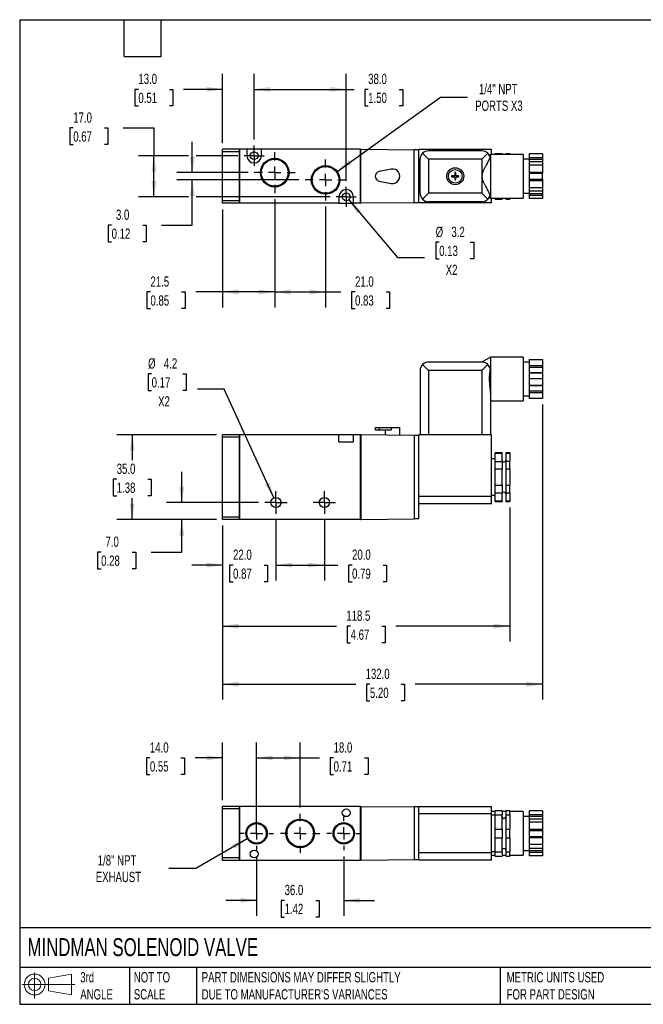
# Model space of a CAD drawing. Header units: millimetres. Extents: x 13 to 546, y 13 to 419.
# Tile 1 of 2: x 13 to 270, y 13 to 419. Entities that reach past the tile are written whole.
import ezdxf

# ---------------------------------------------------------------- set-up
doc = ezdxf.new("R2010")
doc.units = ezdxf.units.MM
doc.header["$LTSCALE"] = 2
doc.linetypes.add('SLD-Center', pattern=[19.05, 15.24, -1.27, 1.27, -1.27])
doc.linetypes.add('SLD-Solid', pattern=[0])
doc.layers.add('CENTER', color=40, linetype='SLD-Center')
doc.layers.add('SLD-DEFPOINTS', color=7, linetype='Continuous')
doc.layers.add('DIMENSIONS', color=140, linetype='SLD-Solid', lineweight=25)
doc.layers.add('TEXT', color=140, linetype='SLD-Solid', lineweight=25)
doc.styles.add('SLDTEXTSTYLE0', font='TXT', dxfattribs={"width": 0.7})
doc.dimstyles.new('SLDDIMSTYLE0', dxfattribs={"dimtxt": 4.316016, "dimasz": 6.604, "dimexe": 0, "dimexo": 0.0625, "dimgap": 1.079004, "dimtad": 0, "dimtih": 1, "dimtoh": 1, "dimdec": 1, "dimrnd": 1e-09, "dimzin": 4, "dimdsep": 46, "dimtxsty": 'SLDTEXTSTYLE0', "dimsah": 1, "dimcen": 0.09, "dimadec": 0, "dimazin": 1, "dimtfac": 1, "dimtdec": 1, "dimtmove": 0, "dimatfit": 0, "dimfxl": 0, "dimfrac": 2, "dimtolj": 1, "dimtzin": 12, "dimarcsym": 0})
doc.dimstyles.new('SLDDIMSTYLE1', dxfattribs={"dimtxt": 4.316016, "dimasz": 6.604, "dimexe": 0, "dimexo": 0.0625, "dimgap": 1.079004, "dimtad": 0, "dimtih": 1, "dimtoh": 1, "dimdec": 1, "dimrnd": 1e-09, "dimzin": 4, "dimdsep": 46, "dimtxsty": 'SLDTEXTSTYLE0', "dimsah": 1, "dimcen": 0.09, "dimadec": 0, "dimazin": 1, "dimtfac": 1, "dimtdec": 1, "dimtofl": 0, "dimtmove": 0, "dimatfit": 3, "dimfxl": 0, "dimfrac": 2, "dimtolj": 1, "dimtzin": 12, "dimarcsym": 0})
doc.dimstyles.new('SLDDIMSTYLE2', dxfattribs={"dimtxt": 4.316016, "dimasz": 6.604, "dimexe": 0, "dimexo": 0.0625, "dimgap": 1.079004, "dimtad": 0, "dimtih": 1, "dimtoh": 1, "dimdec": 1, "dimrnd": 1e-09, "dimzin": 12, "dimdsep": 46, "dimtxsty": 'SLDTEXTSTYLE0', "dimsah": 1, "dimcen": 0, "dimadec": 0, "dimazin": 3, "dimtfac": 1, "dimtdec": 1, "dimtofl": 0, "dimtmove": 0, "dimatfit": 3, "dimfxl": 0, "dimfrac": 2, "dimtolj": 1, "dimtzin": 12, "dimarcsym": 0})
doc.dimstyles.new('SLDDIMSTYLE3', dxfattribs={"dimtxt": 4.316016, "dimasz": 6.604, "dimexe": 0, "dimexo": 0.0625, "dimgap": 1.079004, "dimtad": 0, "dimtih": 1, "dimtoh": 1, "dimdec": 1, "dimrnd": 1e-09, "dimzin": 12, "dimdsep": 46, "dimtxsty": 'SLDTEXTSTYLE0', "dimsah": 1, "dimcen": 0.09, "dimadec": 0, "dimazin": 3, "dimtfac": 1, "dimtdec": 1, "dimtofl": 0, "dimtmove": 0, "dimatfit": 3, "dimfxl": 0, "dimfrac": 2, "dimtolj": 1, "dimtzin": 12, "dimarcsym": 0})
doc.dimstyles.new('SLDDIMSTYLE4', dxfattribs={"dimtxt": 4.316016, "dimasz": 6.604, "dimexe": 0, "dimexo": 0.0625, "dimgap": 1.079004, "dimtad": 0, "dimtih": 1, "dimtoh": 1, "dimdec": 1, "dimrnd": 1e-09, "dimzin": 12, "dimdsep": 46, "dimtxsty": 'SLDTEXTSTYLE0', "dimsah": 1, "dimcen": 0, "dimadec": 0, "dimazin": 3, "dimtfac": 1, "dimtdec": 1, "dimtofl": 0, "dimtmove": 0, "dimatfit": 3, "dimfxl": 0, "dimfrac": 2, "dimtolj": 1, "dimtzin": 12, "dimarcsym": 0})

# ---------------------------------------------------------------- blocks, each defined once
blk = doc.blocks.new('Block11')
at = {"color": 7, "linetype": 'SLD-Solid', "lineweight": 18}
for p, q in [((5.18, 10.62), (5.18, 0)), ((10.96, 8.33), (20.35, 10.06)), ((10.96, 3.19), (10.96, 8.33)), ((20.35, 10.06), (20.35, 1.46)), ((0, 5.76), (21.75, 5.76)), ((10.96, 3.19), (20.35, 1.46))]:
    blk.add_line(p, q, dxfattribs=at)
for radius in [4.3, 2.57]:
    blk.add_circle((5.18, 5.76), radius, dxfattribs=at)
blk = doc.blocks.new('Block12')
at = {"layer": 'SLD-DEFPOINTS'}
blk.add_blockref('Block11', (0, 0), dxfattribs=at)
blk = doc.blocks.new('_D')
at = {"layer": 'DIMENSIONS'}
for p, q in [((79.62, 219.8), (79.62, 232.5)), ((111.3, 219.8), (73.27, 219.8)), ((93.94, 212.8), (73.27, 212.8)), ((79.62, 199.33), (79.62, 212.8)), ((46.32, 199.33), (44.87, 199.33)), ((44.87, 199.33), (44.87, 192.47)), ((59.14, 199.33), (60.59, 199.33)), ((60.59, 199.33), (60.59, 192.47)), ((66.92, 199.33), (79.62, 199.33)), ((44.87, 192.47), (46.32, 192.47)), ((60.59, 192.47), (59.14, 192.47))]:
    blk.add_line(p, q, dxfattribs=at)
for points in [[(79.62, 219.8), (80.63, 226.4), (78.6, 226.4)], [(79.62, 212.8), (78.6, 206.19), (80.63, 206.19)]]:
    blk.add_solid(points, dxfattribs=at)
at = {"layer": 'DIMENSIONS', "char_height": 4.233, "attachment_point": 1, "style": 'SLDTEXTSTYLE0'}
for s, insert in [('7.0', (48.11, 205.76)), ('0.28', (46.32, 197.93))]:
    blk.add_mtext(s, dxfattribs=dict(at, insert=insert))
blk = doc.blocks.new('_D_1')
at = {"layer": 'DIMENSIONS'}
for p, q in [((93.94, 247.8), (52.81, 247.8)), ((59.16, 247.8), (59.16, 237.28)), ((52.75, 229.45), (51.3, 229.45)), ((51.3, 229.45), (51.3, 222.59)), ((65.58, 229.45), (67.02, 229.45)), ((67.02, 229.45), (67.02, 222.59)), ((51.3, 222.59), (52.75, 222.59)), ((59.16, 212.8), (59.16, 221.63)), ((67.02, 222.59), (65.58, 222.59)), ((93.94, 212.8), (52.81, 212.8))]:
    blk.add_line(p, q, dxfattribs=at)
for points in [[(59.16, 247.8), (58.15, 241.19), (60.18, 241.19)], [(59.16, 212.8), (60.18, 219.4), (58.15, 219.4)]]:
    blk.add_solid(points, dxfattribs=at)
at = {"layer": 'DIMENSIONS', "char_height": 4.233, "attachment_point": 1, "style": 'SLDTEXTSTYLE0'}
for s, insert in [('35.0', (52.75, 235.87)), ('1.38', (52.75, 228.05))]:
    blk.add_mtext(s, dxfattribs=dict(at, insert=insert))
blk = doc.blocks.new('_D_2')
at = {"layer": 'DIMENSIONS'}
for p, q in [((67.16, 272.91), (65.71, 272.91)), ((65.71, 272.91), (65.71, 266.05)), ((79.99, 272.91), (81.44, 272.91)), ((81.44, 272.91), (81.44, 266.05)), ((65.71, 266.05), (67.16, 266.05)), ((81.44, 266.05), (79.99, 266.05)), ((97.17, 266.64), (86.06, 266.64)), ((117.61, 221.71), (97.17, 266.64))]:
    blk.add_line(p, q, dxfattribs=at)
blk.add_solid([(117.61, 221.71), (115.8, 228.14), (113.95, 227.3)], dxfattribs=at)
at = {"layer": 'DIMENSIONS', "char_height": 4.233, "attachment_point": 1, "style": 'SLDTEXTSTYLE0'}
for s, insert in [('%%c', (65.7, 279.33)), ('4.2', (72.22, 279.33)), ('0.17', (67.16, 271.51)), ('X2', (69.85, 263.68))]:
    blk.add_mtext(s, dxfattribs=dict(at, insert=insert))
blk = doc.blocks.new('_D_3')
at = {"layer": 'DIMENSIONS'}
for p, q in [((118.48, 212.62), (118.48, 187.62)), ((96.48, 210.26), (96.48, 187.62)), ((96.48, 193.97), (83.78, 193.97)), ((100.78, 193.97), (99.33, 193.97)), ((99.33, 193.97), (99.33, 187.11)), ((113.61, 193.97), (115.06, 193.97)), ((115.06, 193.97), (115.06, 187.11)), ((118.48, 193.97), (131.18, 193.97)), ((99.33, 187.11), (100.78, 187.11)), ((115.06, 187.11), (113.61, 187.11))]:
    blk.add_line(p, q, dxfattribs=at)
for points in [[(96.48, 193.97), (89.87, 194.99), (89.87, 192.96)], [(118.48, 193.97), (125.08, 192.96), (125.08, 194.99)]]:
    blk.add_solid(points, dxfattribs=at)
at = {"layer": 'DIMENSIONS', "char_height": 4.233, "attachment_point": 1, "style": 'SLDTEXTSTYLE0'}
for s, insert in [('22.0', (100.78, 200.39)), ('0.87', (100.78, 192.57))]:
    blk.add_mtext(s, dxfattribs=dict(at, insert=insert))
blk = doc.blocks.new('_D_4')
at = {"layer": 'DIMENSIONS'}
for p, q in [((118.48, 212.62), (118.48, 187.62)), ((138.48, 212.62), (138.48, 187.62)), ((118.48, 193.97), (138.48, 193.97)), ((138.48, 193.97), (144.06, 193.97)), ((149.9, 193.97), (148.45, 193.97)), ((148.45, 193.97), (148.45, 187.11)), ((162.73, 193.97), (164.18, 193.97)), ((164.18, 193.97), (164.18, 187.11)), ((148.45, 187.11), (149.9, 187.11)), ((164.18, 187.11), (162.73, 187.11))]:
    blk.add_line(p, q, dxfattribs=at)
for points in [[(118.48, 193.97), (125.08, 192.96), (125.08, 194.99)], [(138.48, 193.97), (131.87, 194.99), (131.87, 192.96)]]:
    blk.add_solid(points, dxfattribs=at)
at = {"layer": 'DIMENSIONS', "char_height": 4.233, "attachment_point": 1, "style": 'SLDTEXTSTYLE0'}
for s, insert in [('20.0', (149.9, 200.39)), ('0.79', (149.9, 192.57))]:
    blk.add_mtext(s, dxfattribs=dict(at, insert=insert))
blk = doc.blocks.new('_D_5')
at = {"layer": 'DIMENSIONS'}
for p, q in [((228.48, 260.26), (228.48, 138.45)), ((96.48, 210.26), (96.48, 138.45)), ((96.48, 144.8), (151.42, 144.8)), ((157.27, 144.8), (155.82, 144.8)), ((155.82, 144.8), (155.82, 137.94)), ((170.1, 144.8), (171.55, 144.8)), ((171.55, 144.8), (171.55, 137.94)), ((228.48, 144.8), (175.94, 144.8)), ((155.82, 137.94), (157.27, 137.94)), ((171.55, 137.94), (170.1, 137.94))]:
    blk.add_line(p, q, dxfattribs=at)
for points in [[(96.48, 144.8), (103.08, 143.78), (103.08, 145.81)], [(228.48, 144.8), (221.87, 145.81), (221.87, 143.78)]]:
    blk.add_solid(points, dxfattribs=at)
at = {"layer": 'DIMENSIONS', "char_height": 4.233, "attachment_point": 1, "style": 'SLDTEXTSTYLE0'}
for s, insert in [('132.0', (155.48, 151.22)), ('5.20', (157.27, 143.39))]:
    blk.add_mtext(s, dxfattribs=dict(at, insert=insert))
blk = doc.blocks.new('_D_6')
at = {"layer": 'DIMENSIONS'}
for p, q in [((214.98, 217.76), (214.98, 162.45)), ((96.48, 210.26), (96.48, 162.45)), ((96.48, 168.8), (143.47, 168.8)), ((149.31, 168.8), (147.87, 168.8)), ((147.87, 168.8), (147.87, 161.94)), ((162.14, 168.8), (163.59, 168.8)), ((163.59, 168.8), (163.59, 161.94)), ((214.98, 168.8), (167.99, 168.8)), ((147.87, 161.94), (149.31, 161.94)), ((163.59, 161.94), (162.14, 161.94))]:
    blk.add_line(p, q, dxfattribs=at)
for points in [[(96.48, 168.8), (103.08, 167.78), (103.08, 169.81)], [(214.98, 168.8), (208.37, 169.81), (208.37, 167.78)]]:
    blk.add_solid(points, dxfattribs=at)
at = {"layer": 'DIMENSIONS', "char_height": 4.233, "attachment_point": 1, "style": 'SLDTEXTSTYLE0'}
for s, insert in [('118.5', (147.52, 175.22)), ('4.67', (149.31, 167.39))]:
    blk.add_mtext(s, dxfattribs=dict(at, insert=insert))
blk = doc.blocks.new('SW_CENTERMARKSYMBOL_0')
at = {"layer": 'CENTER', "color": 0}
for p, q in [((0, 2.54), (0, 4.64)), ((-2.54, 0), (-4.64, 0)), ((0, 0), (-2.54, 0)), ((0, 0), (0, 2.54)), ((0, 0), (0, -2.54)), ((0, 0), (2.54, 0)), ((2.54, 0), (4.64, 0)), ((0, -2.54), (0, -4.64))]:
    blk.add_line(p, q, dxfattribs=at)
blk = doc.blocks.new('SW_CENTERMARKSYMBOL_1')
at = {"layer": 'CENTER', "color": 0}
for p, q in [((0, 2.54), (0, 4.64)), ((-2.54, 0), (-4.64, 0)), ((0, 0), (-2.54, 0)), ((0, 0), (0, 2.54)), ((0, 0), (0, -2.54)), ((0, 0), (2.54, 0)), ((2.54, 0), (4.64, 0)), ((0, -2.54), (0, -4.64))]:
    blk.add_line(p, q, dxfattribs=at)
blk = doc.blocks.new('_D_10')
at = {"layer": 'DIMENSIONS'}
for p, q in [((83.96, 355.97), (83.96, 368.67)), ((106.99, 355.97), (77.61, 355.97)), ((127.99, 352.97), (77.61, 352.97)), ((83.96, 334.31), (83.96, 352.97)), ((50.65, 334.31), (49.2, 334.31)), ((49.2, 334.31), (49.2, 327.45)), ((63.48, 334.31), (64.93, 334.31)), ((64.93, 334.31), (64.93, 327.45)), ((71.26, 334.31), (83.96, 334.31)), ((49.2, 327.45), (50.65, 327.45)), ((64.93, 327.45), (63.48, 327.45))]:
    blk.add_line(p, q, dxfattribs=at)
for points in [[(83.96, 355.97), (84.97, 362.57), (82.94, 362.57)], [(83.96, 352.97), (82.94, 346.36), (84.97, 346.36)]]:
    blk.add_solid(points, dxfattribs=at)
at = {"layer": 'DIMENSIONS', "char_height": 4.233, "attachment_point": 1, "style": 'SLDTEXTSTYLE0'}
for s, insert in [('3.0', (52.45, 340.73)), ('0.12', (50.65, 332.9))]:
    blk.add_mtext(s, dxfattribs=dict(at, insert=insert))
blk = doc.blocks.new('_D_11')
at = {"layer": 'DIMENSIONS'}
for p, q in [((117.98, 344.98), (117.98, 300.37)), ((96.48, 340.78), (96.48, 300.37)), ((66.68, 306.72), (65.23, 306.72)), ((65.23, 306.72), (65.23, 299.86)), ((79.51, 306.72), (80.95, 306.72)), ((80.95, 306.72), (80.95, 299.86)), ((96.48, 306.72), (85.35, 306.72)), ((117.98, 306.72), (96.48, 306.72)), ((65.23, 299.86), (66.68, 299.86)), ((80.95, 299.86), (79.51, 299.86))]:
    blk.add_line(p, q, dxfattribs=at)
for points in [[(96.48, 306.72), (103.08, 305.7), (103.08, 307.73)], [(117.98, 306.72), (111.37, 307.73), (111.37, 305.7)]]:
    blk.add_solid(points, dxfattribs=at)
at = {"layer": 'DIMENSIONS', "char_height": 4.233, "attachment_point": 1, "style": 'SLDTEXTSTYLE0'}
for s, insert in [('21.5', (66.68, 313.14)), ('0.85', (66.68, 305.31))]:
    blk.add_mtext(s, dxfattribs=dict(at, insert=insert))
blk = doc.blocks.new('_D_12')
at = {"layer": 'DIMENSIONS'}
for p, q in [((117.98, 344.98), (117.98, 300.37)), ((138.98, 341.98), (138.98, 300.37)), ((117.98, 306.72), (138.98, 306.72)), ((138.98, 306.72), (145.28, 306.72)), ((151.13, 306.72), (149.68, 306.72)), ((149.68, 306.72), (149.68, 299.86)), ((163.95, 306.72), (165.4, 306.72)), ((165.4, 306.72), (165.4, 299.86)), ((149.68, 299.86), (151.13, 299.86)), ((165.4, 299.86), (163.95, 299.86))]:
    blk.add_line(p, q, dxfattribs=at)
for points in [[(117.98, 306.72), (124.58, 305.7), (124.58, 307.73)], [(138.98, 306.72), (132.37, 307.73), (132.37, 305.7)]]:
    blk.add_solid(points, dxfattribs=at)
at = {"layer": 'DIMENSIONS', "char_height": 4.233, "attachment_point": 1, "style": 'SLDTEXTSTYLE0'}
for s, insert in [('21.0', (151.13, 313.14)), ('0.83', (151.13, 305.31))]:
    blk.add_mtext(s, dxfattribs=dict(at, insert=insert))
blk = doc.blocks.new('_D_13')
at = {"layer": 'DIMENSIONS'}
for p, q in [((34.81, 374.41), (33.36, 374.41)), ((33.36, 374.41), (33.36, 367.55)), ((47.64, 374.41), (49.08, 374.41)), ((49.08, 374.41), (49.08, 367.55)), ((55.41, 374.41), (68.11, 374.41)), ((68.11, 374.41), (68.11, 362.97)), ((33.36, 367.55), (34.81, 367.55)), ((49.08, 367.55), (47.64, 367.55)), ((82.43, 362.97), (61.76, 362.97)), ((68.11, 345.97), (68.11, 362.97)), ((102.8, 362.97), (85.48, 362.97)), ((82.43, 345.97), (61.76, 345.97)), ((140.8, 345.97), (85.48, 345.97))]:
    blk.add_line(p, q, dxfattribs=at)
for points in [[(68.11, 362.97), (67.1, 356.36), (69.13, 356.36)], [(68.11, 345.97), (69.13, 352.57), (67.1, 352.57)]]:
    blk.add_solid(points, dxfattribs=at)
at = {"layer": 'DIMENSIONS', "char_height": 4.233, "attachment_point": 1, "style": 'SLDTEXTSTYLE0'}
for s, insert in [('17.0', (34.81, 380.83)), ('0.67', (34.81, 373))]:
    blk.add_mtext(s, dxfattribs=dict(at, insert=insert))
blk = doc.blocks.new('_D_14')
at = {"layer": 'DIMENSIONS'}
for p, q in [((109.48, 369.65), (109.48, 396.7)), ((147.48, 352.65), (147.48, 396.7)), ((109.48, 390.35), (147.48, 390.35)), ((147.48, 390.35), (150.72, 390.35)), ((156.56, 390.35), (155.11, 390.35)), ((155.11, 390.35), (155.11, 383.49)), ((169.39, 390.35), (170.84, 390.35)), ((170.84, 390.35), (170.84, 383.49)), ((155.11, 383.49), (156.56, 383.49)), ((170.84, 383.49), (169.39, 383.49))]:
    blk.add_line(p, q, dxfattribs=at)
for points in [[(109.48, 390.35), (116.08, 389.34), (116.08, 391.37)], [(147.48, 390.35), (140.87, 391.37), (140.87, 389.34)]]:
    blk.add_solid(points, dxfattribs=at)
at = {"layer": 'DIMENSIONS', "char_height": 4.233, "attachment_point": 1, "style": 'SLDTEXTSTYLE0'}
for s, insert in [('38.0', (156.56, 396.78)), ('1.50', (156.56, 388.95))]:
    blk.add_mtext(s, dxfattribs=dict(at, insert=insert))
blk = doc.blocks.new('_D_15')
at = {"layer": 'DIMENSIONS'}
for p, q in [((96.48, 368.16), (96.48, 396.7)), ((109.48, 369.65), (109.48, 396.7)), ((61.7, 390.35), (60.25, 390.35)), ((60.25, 390.35), (60.25, 383.49)), ((74.53, 390.35), (75.98, 390.35)), ((75.98, 390.35), (75.98, 383.49)), ((96.48, 390.35), (80.37, 390.35)), ((109.48, 390.35), (122.18, 390.35)), ((60.25, 383.49), (61.7, 383.49)), ((75.98, 383.49), (74.53, 383.49))]:
    blk.add_line(p, q, dxfattribs=at)
for points in [[(96.48, 390.35), (89.87, 391.37), (89.87, 389.34)], [(109.48, 390.35), (116.08, 389.34), (116.08, 391.37)]]:
    blk.add_solid(points, dxfattribs=at)
at = {"layer": 'DIMENSIONS', "char_height": 4.233, "attachment_point": 1, "style": 'SLDTEXTSTYLE0'}
for s, insert in [('13.0', (61.7, 396.78)), ('0.51', (61.7, 388.95))]:
    blk.add_mtext(s, dxfattribs=dict(at, insert=insert))
blk = doc.blocks.new('_D_16')
at = {"layer": 'DIMENSIONS'}
for p, q in [((148.51, 344.75), (168.68, 320.94)), ((185.87, 327.21), (184.42, 327.21)), ((184.42, 327.21), (184.42, 320.35)), ((198.7, 327.21), (200.15, 327.21)), ((200.15, 327.21), (200.15, 320.35)), ((168.68, 320.94), (179.8, 320.94)), ((184.42, 320.35), (185.87, 320.35)), ((200.15, 320.35), (198.7, 320.35))]:
    blk.add_line(p, q, dxfattribs=at)
blk.add_solid([(148.51, 344.75), (152.01, 339.05), (153.56, 340.36)], dxfattribs=at)
at = {"layer": 'DIMENSIONS', "char_height": 4.233, "attachment_point": 1, "style": 'SLDTEXTSTYLE0'}
for s, insert in [('%%c', (184.41, 333.63)), ('3.2', (190.92, 333.63)), ('0.13', (185.87, 325.81)), ('X2', (188.56, 317.98))]:
    blk.add_mtext(s, dxfattribs=dict(at, insert=insert))
blk = doc.blocks.new('_D_17')
at = {"layer": 'DIMENSIONS'}
for p, q in [((143.77, 356.42), (186.43, 387.11)), ((186.43, 387.11), (197.54, 387.11))]:
    blk.add_line(p, q, dxfattribs=at)
blk.add_solid([(143.77, 356.42), (149.73, 359.45), (148.54, 361.1)], dxfattribs=at)
at = {"layer": 'DIMENSIONS', "char_height": 4.233, "attachment_point": 1, "style": 'SLDTEXTSTYLE0'}
for s, insert in [('1/4" NPT', (202.28, 392.57)), ('PORTS X3', (200.72, 385.71))]:
    blk.add_mtext(s, dxfattribs=dict(at, insert=insert))
blk = doc.blocks.new('SW_CENTERMARKSYMBOL_4')
at = {"layer": 'CENTER', "color": 0}
for p, q in [((0, 2.54), (0, 4.14)), ((-2.54, 0), (-4.14, 0)), ((0, 0), (-2.54, 0)), ((0, 0), (0, 2.54)), ((0, 0), (0, -2.54)), ((0, 0), (2.54, 0)), ((2.54, 0), (4.14, 0)), ((0, -2.54), (0, -4.14))]:
    blk.add_line(p, q, dxfattribs=at)
blk = doc.blocks.new('SW_CENTERMARKSYMBOL_5')
at = {"layer": 'CENTER', "color": 0}
for p, q in [((0, 2.54), (0, 4.14)), ((-2.54, 0), (-4.14, 0)), ((0, 0), (-2.54, 0)), ((0, 0), (0, 2.54)), ((0, 0), (0, -2.54)), ((0, 0), (2.54, 0)), ((2.54, 0), (4.14, 0)), ((0, -2.54), (0, -4.14))]:
    blk.add_line(p, q, dxfattribs=at)
blk = doc.blocks.new('SW_CENTERMARKSYMBOL_6')
at = {"layer": 'CENTER', "color": 0}
for p, q in [((0, 5.08), (0, 8.45)), ((-5.08, 0), (-8.45, 0)), ((0, 0), (-2.54, 0)), ((0, 0), (0, 2.54)), ((0, 0), (0, -2.54)), ((0, 0), (2.54, 0)), ((5.08, 0), (8.45, 0)), ((0, -5.08), (0, -8.45))]:
    blk.add_line(p, q, dxfattribs=at)
blk = doc.blocks.new('SW_CENTERMARKSYMBOL_7')
at = {"layer": 'CENTER', "color": 0}
for p, q in [((0, 5.08), (0, 8.45)), ((-5.08, 0), (-8.45, 0)), ((0, 0), (-2.54, 0)), ((0, 0), (0, 2.54)), ((0, 0), (0, -2.54)), ((0, 0), (2.54, 0)), ((5.08, 0), (8.45, 0)), ((0, -5.08), (0, -8.45))]:
    blk.add_line(p, q, dxfattribs=at)
blk = doc.blocks.new('_D_18')
at = {"layer": 'DIMENSIONS'}
for p, q in [((110.48, 73.76), (110.48, 49.24)), ((146.48, 73.76), (146.48, 49.24)), ((110.48, 55.59), (97.78, 55.59)), ((122.05, 55.59), (120.6, 55.59)), ((120.6, 55.59), (120.6, 48.73)), ((134.88, 55.59), (136.33, 55.59)), ((136.33, 55.59), (136.33, 48.73)), ((146.48, 55.59), (159.18, 55.59)), ((120.6, 48.73), (122.05, 48.73)), ((136.33, 48.73), (134.88, 48.73))]:
    blk.add_line(p, q, dxfattribs=at)
for points in [[(110.48, 55.59), (103.87, 56.6), (103.87, 54.57)], [(146.48, 55.59), (153.08, 54.57), (153.08, 56.6)]]:
    blk.add_solid(points, dxfattribs=at)
at = {"layer": 'DIMENSIONS', "char_height": 4.233, "attachment_point": 1, "style": 'SLDTEXTSTYLE0'}
for s, insert in [('36.0', (122.05, 62.01)), ('1.42', (122.05, 54.18))]:
    blk.add_mtext(s, dxfattribs=dict(at, insert=insert))
blk = doc.blocks.new('_D_19')
at = {"layer": 'DIMENSIONS'}
for p, q in [((110.48, 92.74), (110.48, 120.75)), ((128.48, 93.87), (128.48, 120.75)), ((110.48, 114.4), (128.48, 114.4)), ((128.48, 114.4), (136.43, 114.4)), ((142.28, 114.4), (140.83, 114.4)), ((140.83, 114.4), (140.83, 107.54)), ((155.1, 114.4), (156.55, 114.4)), ((156.55, 114.4), (156.55, 107.54)), ((140.83, 107.54), (142.28, 107.54)), ((156.55, 107.54), (155.1, 107.54))]:
    blk.add_line(p, q, dxfattribs=at)
for points in [[(110.48, 114.4), (117.08, 113.39), (117.08, 115.42)], [(128.48, 114.4), (121.87, 115.42), (121.87, 113.39)]]:
    blk.add_solid(points, dxfattribs=at)
at = {"layer": 'DIMENSIONS', "char_height": 4.233, "attachment_point": 1, "style": 'SLDTEXTSTYLE0'}
for s, insert in [('18.0', (142.28, 120.83)), ('0.71', (142.28, 113))]:
    blk.add_mtext(s, dxfattribs=dict(at, insert=insert))
blk = doc.blocks.new('_D_20')
at = {"layer": 'DIMENSIONS'}
for p, q in [((96.48, 96.94), (96.48, 120.75)), ((110.48, 85.79), (110.48, 120.75)), ((66.45, 114.4), (65, 114.4)), ((65, 114.4), (65, 107.54)), ((79.27, 114.4), (80.72, 114.4)), ((80.72, 114.4), (80.72, 107.54)), ((96.48, 114.4), (85.12, 114.4)), ((110.48, 114.4), (123.18, 114.4)), ((65, 107.54), (66.45, 107.54)), ((80.72, 107.54), (79.27, 107.54))]:
    blk.add_line(p, q, dxfattribs=at)
for points in [[(96.48, 114.4), (89.87, 115.42), (89.87, 113.39)], [(110.48, 114.4), (117.08, 113.39), (117.08, 115.42)]]:
    blk.add_solid(points, dxfattribs=at)
at = {"layer": 'DIMENSIONS', "char_height": 4.233, "attachment_point": 1, "style": 'SLDTEXTSTYLE0'}
for s, insert in [('14.0', (66.45, 120.83)), ('0.55', (66.45, 113))]:
    blk.add_mtext(s, dxfattribs=dict(at, insert=insert))
blk = doc.blocks.new('_D_21')
at = {"layer": 'DIMENSIONS'}
for p, q in [((106.66, 81.05), (85.41, 68.78)), ((85.41, 68.78), (74.3, 68.78))]:
    blk.add_line(p, q, dxfattribs=at)
blk.add_solid([(106.66, 81.05), (100.43, 78.63), (101.45, 76.87)], dxfattribs=at)
at = {"layer": 'DIMENSIONS', "char_height": 4.233, "attachment_point": 1, "style": 'SLDTEXTSTYLE0'}
for s, insert in [('1/8" NPT', (44.91, 74.24)), ('EXHAUST', (44.12, 67.38))]:
    blk.add_mtext(s, dxfattribs=dict(at, insert=insert))
blk = doc.blocks.new('SW_CENTERMARKSYMBOL_8')
at = {"layer": 'CENTER', "color": 0}
for p, q in [((0, 5.08), (0, 8.08)), ((-5.08, 0), (-8.08, 0)), ((0, 0), (-2.54, 0)), ((0, 0), (0, 2.54)), ((0, 0), (0, -2.54)), ((0, 0), (2.54, 0)), ((5.08, 0), (8.08, 0)), ((0, -5.08), (0, -8.08))]:
    blk.add_line(p, q, dxfattribs=at)
blk = doc.blocks.new('SW_CENTERMARKSYMBOL_9')
at = {"layer": 'CENTER', "color": 0}
for p, q in [((0, 5.08), (0, 6.95)), ((-5.08, 0), (-6.95, 0)), ((0, 0), (-2.54, 0)), ((0, 0), (0, 2.54)), ((0, 0), (0, -2.54)), ((0, 0), (2.54, 0)), ((5.08, 0), (6.95, 0)), ((0, -5.08), (0, -6.95))]:
    blk.add_line(p, q, dxfattribs=at)
blk = doc.blocks.new('SW_CENTERMARKSYMBOL_10')
at = {"layer": 'CENTER', "color": 0}
for p, q in [((0, 5.08), (0, 6.95)), ((-5.08, 0), (-6.95, 0)), ((0, 0), (-2.54, 0)), ((0, 0), (0, 2.54)), ((0, 0), (0, -2.54)), ((0, 0), (2.54, 0)), ((5.08, 0), (6.95, 0)), ((0, -5.08), (0, -6.95))]:
    blk.add_line(p, q, dxfattribs=at)

msp = doc.modelspace()

# ---------------------------------------------------------------- linework, layer by layer
for p, q in [((103.48, 365.62), (96.48, 365.62)), ((96.48, 364.62), (96.48, 365.62)), ((103.48, 364.62), (96.48, 364.62)), ((96.48, 344.32), (96.48, 364.62)), ((103.48, 365.57), (103.48, 365.62)), ((103.48, 364.93), (103.48, 365.57)), ((103.58, 365.57), (103.48, 365.57)), ((103.48, 364.62), (103.48, 364.93)), ((103.48, 344.32), (103.48, 364.62)), ((106.48, 365.62), (103.58, 365.62)), ((103.58, 343.32), (103.58, 365.62)), ((106.48, 365.62), (106.48, 362.97)), ((112.48, 365.62), (106.48, 365.62)), ((153.38, 365.62), (112.48, 365.62)), ((112.48, 362.97), (112.48, 365.62)), ((153.38, 343.32), (153.38, 365.62)), ((153.38, 365.57), (153.48, 365.57)), ((153.48, 343.32), (153.48, 365.62)), ((153.48, 365.62), (175.48, 365.42)), ((175.48, 343.52), (175.48, 365.42)), ((177.48, 365.42), (175.48, 365.42)), ((207.48, 365.47), (177.48, 365.47)), ((177.48, 343.47), (177.48, 365.47)), ((179, 363.94), (181.48, 361.47)), ((203.48, 364.97), (181.48, 364.97)), ((203.48, 361.47), (205.95, 363.94)), ((206.98, 363.47), (206.52, 363.2)), ((220.48, 363.47), (206.98, 363.47)), ((206.98, 363.47), (206.98, 345.47)), ((207.48, 363.47), (207.48, 365.47)), ((208.98, 363.88), (211.83, 363.88)), ((208.98, 363.47), (208.98, 363.88)), ((211.83, 363.88), (211.83, 363.47)), ((213.33, 363.88), (214.98, 363.88)), ((213.33, 363.88), (213.33, 363.47)), ((214.98, 363.47), (214.98, 363.88)), ((220.48, 363.47), (220.48, 345.47)), ((228.48, 363.7), (222.98, 363.7)), ((222.98, 363.7), (222.98, 362.27)), ((222.98, 362.27), (228.48, 362.27)), ((222.98, 362.27), (222.98, 361.59)), ((228.48, 363.7), (228.48, 362.27)), ((228.48, 362.27), (228.48, 361.59)), ((177.98, 347.47), (177.98, 361.47)), ((181.48, 361.47), (181.48, 347.47)), ((203.48, 361.47), (181.48, 361.47)), ((203.48, 361.47), (203.48, 347.47)), ((222.98, 361.47), (220.48, 361.47)), ((222.98, 361.59), (228.48, 361.59)), ((222.98, 361.59), (222.98, 360.52)), ((222.98, 360.52), (228.48, 360.52)), ((222.98, 360.52), (222.98, 359.09)), ((228.48, 359.09), (222.98, 359.09)), ((222.98, 359.09), (222.98, 356.22)), ((228.48, 361.59), (228.48, 360.52)), ((228.48, 360.52), (228.48, 359.09)), ((228.48, 359.09), (228.48, 356.22)), ((166.04, 357.41), (161.09, 356.43)), ((192.28, 354.67), (190.98, 354.67)), ((190.98, 354.67), (190.98, 354.27)), ((190.98, 354.27), (192.28, 354.27)), ((192.28, 355.97), (192.28, 354.67)), ((192.68, 355.97), (192.28, 355.97)), ((192.28, 354.27), (192.28, 352.97)), ((192.68, 354.67), (192.68, 355.97)), ((193.98, 354.67), (192.68, 354.67)), ((192.68, 352.97), (192.68, 354.27)), ((192.68, 354.27), (193.98, 354.27)), ((193.98, 354.27), (193.98, 354.67)), ((222.98, 356.22), (228.48, 356.22)), ((222.98, 356.22), (222.98, 355.72)), ((222.98, 355.72), (228.48, 355.72)), ((222.98, 355.72), (222.98, 353.22)), ((228.48, 356.22), (228.48, 355.72)), ((228.48, 353.22), (228.48, 355.72)), ((161.09, 352.5), (166.04, 351.52)), ((192.28, 352.97), (192.68, 352.97)), ((222.98, 353.22), (228.48, 353.22)), ((222.98, 353.22), (222.98, 352.72)), ((222.98, 352.72), (228.48, 352.72)), ((222.98, 352.72), (222.98, 349.85)), ((222.98, 349.85), (228.48, 349.85)), ((222.98, 349.85), (222.98, 348.41)), ((228.48, 353.22), (228.48, 352.72)), ((228.48, 352.72), (228.48, 349.85)), ((228.48, 349.85), (228.48, 348.41)), ((144.48, 345.97), (144.48, 343.32)), ((150.48, 343.32), (150.48, 345.97)), ((181.48, 347.47), (179, 344.99)), ((203.48, 347.47), (181.48, 347.47)), ((205.95, 344.99), (203.48, 347.47)), ((206.52, 345.73), (206.98, 345.47)), ((206.98, 345.47), (220.48, 345.47)), ((207.48, 343.47), (207.48, 345.47)), ((208.98, 345.05), (208.98, 345.47)), ((211.83, 345.47), (211.83, 345.05)), ((213.33, 345.47), (213.33, 345.05)), ((214.98, 345.05), (214.98, 345.47)), ((220.48, 347.47), (222.98, 347.47)), ((222.98, 348.41), (228.48, 348.41)), ((222.98, 348.41), (222.98, 347.35)), ((222.98, 347.35), (228.48, 347.35)), ((222.98, 347.35), (222.98, 346.66)), ((222.98, 346.66), (228.48, 346.66)), ((222.98, 346.66), (222.98, 345.23)), ((228.48, 348.41), (228.48, 347.35)), ((228.48, 347.35), (228.48, 346.66)), ((228.48, 346.66), (228.48, 345.23)), ((103.48, 344.32), (96.48, 344.32)), ((96.48, 343.32), (96.48, 344.32)), ((103.48, 343.32), (96.48, 343.32)), ((103.48, 344), (103.48, 344.32)), ((103.48, 343.37), (103.48, 344)), ((103.48, 343.32), (103.48, 343.37)), ((103.58, 343.37), (103.48, 343.37)), ((144.48, 343.32), (103.58, 343.32)), ((144.48, 343.32), (150.48, 343.32)), ((153.38, 343.32), (150.48, 343.32)), ((153.38, 343.37), (153.48, 343.37)), ((175.48, 343.52), (153.48, 343.32)), ((177.48, 343.52), (175.48, 343.52)), ((207.48, 343.47), (177.48, 343.47)), ((203.48, 343.97), (181.48, 343.97)), ((208.98, 345.05), (211.83, 345.05)), ((208.98, 345.05), (211.83, 345.05)), ((213.33, 345.05), (214.98, 345.05)), ((213.33, 345.05), (214.98, 345.05)), ((228.48, 345.23), (222.98, 345.23)), ((179, 276.77), (181.48, 274.3)), ((203.48, 277.8), (181.48, 277.8)), ((203.48, 274.3), (205.95, 276.77)), ((206.98, 279.8), (203.53, 277.8)), ((220.48, 279.8), (206.98, 279.8)), ((206.98, 279.8), (206.98, 265.14)), ((220.48, 279.8), (220.48, 261.8)), ((222.98, 277.8), (220.48, 277.8)), ((222.98, 278.8), (228.48, 278.8)), ((222.98, 278.8), (222.98, 276.31)), ((228.48, 278.8), (228.48, 276.31)), ((177.98, 274.3), (177.98, 247.8)), ((203.48, 274.3), (181.48, 274.3)), ((181.48, 274.3), (181.48, 247.8)), ((203.48, 274.3), (203.48, 247.8)), ((222.98, 276.31), (228.48, 276.31)), ((222.98, 276.31), (222.98, 275.63)), ((222.98, 275.63), (228.48, 275.63)), ((222.98, 275.63), (222.98, 273.46)), ((222.98, 273.46), (228.48, 273.46)), ((222.98, 273.46), (222.98, 273.28)), ((222.98, 273.28), (222.98, 270.8)), ((222.98, 273.28), (228.48, 273.28)), ((228.48, 276.31), (228.48, 275.63)), ((228.48, 275.63), (228.48, 273.46)), ((228.48, 273.46), (228.48, 273.28)), ((228.48, 273.28), (228.48, 270.8)), ((228.48, 270.8), (222.98, 270.8)), ((222.98, 270.8), (222.98, 268.31)), ((222.98, 268.31), (228.48, 268.31)), ((222.98, 268.31), (222.98, 268.13)), ((228.48, 270.8), (228.48, 268.31)), ((228.48, 268.31), (228.48, 268.13)), ((206.98, 265.14), (206.98, 247.8)), ((222.98, 268.13), (228.48, 268.13)), ((222.98, 268.13), (222.98, 265.96)), ((222.98, 265.96), (228.48, 265.96)), ((222.98, 265.96), (222.98, 265.28)), ((222.98, 265.28), (228.48, 265.28)), ((222.98, 265.28), (222.98, 262.8)), ((228.48, 268.13), (228.48, 265.96)), ((228.48, 265.96), (228.48, 265.28)), ((228.48, 265.28), (228.48, 262.8)), ((206.98, 261.8), (220.48, 261.8)), ((220.48, 263.8), (222.98, 263.8)), ((228.48, 262.8), (222.98, 262.8)), ((159.48, 250.8), (159.48, 249.8)), ((159.48, 250.8), (161.09, 250.8)), ((159.48, 249.8), (161.09, 249.8)), ((161.09, 250.8), (161.09, 249.8)), ((161.09, 250.8), (166.04, 250.8)), ((161.09, 249.8), (166.04, 249.8)), ((163.63, 249.8), (163.63, 247.66)), ((166.04, 250.8), (166.04, 249.8)), ((166.04, 250.8), (169.63, 250.8)), ((169.63, 247.58), (169.63, 250.8)), ((103.48, 247.8), (96.48, 247.8)), ((96.48, 246.8), (96.48, 247.8)), ((103.48, 246.8), (96.48, 246.8)), ((96.48, 213.8), (96.48, 246.8)), ((103.48, 247.75), (103.48, 247.8)), ((103.48, 247.11), (103.48, 247.75)), ((103.58, 247.75), (103.48, 247.75)), ((103.48, 246.8), (103.48, 247.11)), ((103.48, 213.8), (103.48, 246.8)), ((103.58, 212.8), (103.58, 247.8)), ((144.48, 247.8), (103.58, 247.8)), ((144.48, 244.8), (144.48, 247.8)), ((150.48, 247.8), (144.48, 247.8)), ((144.48, 244.8), (150.48, 244.8)), ((153.38, 247.8), (150.48, 247.8)), ((150.48, 244.8), (150.48, 247.8)), ((153.38, 212.8), (153.38, 247.8)), ((153.38, 247.75), (153.48, 247.75)), ((153.48, 247.8), (153.48, 212.8)), ((175.48, 247.5), (153.48, 247.8)), ((175.48, 247.5), (175.48, 213.1)), ((177.48, 247.5), (175.48, 247.5)), ((177.48, 222.3), (177.48, 247.8)), ((207.48, 247.8), (177.48, 247.8)), ((207.48, 222.3), (207.48, 247.8)), ((211.83, 240.3), (208.98, 240.3)), ((208.98, 240.13), (208.98, 240.3)), ((208.98, 240.13), (211.83, 240.13)), ((208.98, 236.77), (208.98, 240.13)), ((211.83, 240.3), (211.83, 240.13)), ((211.83, 236.77), (211.83, 240.13)), ((214.98, 240.3), (213.33, 240.3)), ((213.33, 240.3), (213.33, 240.13)), ((213.33, 240.13), (214.98, 240.13)), ((213.33, 240.13), (213.33, 236.77)), ((214.98, 240.13), (214.98, 240.3)), ((214.98, 240.13), (214.98, 236.77)), ((208.98, 237.8), (207.48, 237.8)), ((208.98, 236.77), (211.83, 236.77)), ((208.98, 233.66), (208.98, 236.77)), ((211.83, 236.77), (211.83, 233.66)), ((214.98, 236.77), (213.33, 236.77)), ((213.33, 236.77), (213.33, 233.66)), ((214.98, 233.66), (214.98, 236.77)), ((208.98, 226.93), (208.98, 233.66)), ((208.98, 233.66), (211.83, 233.66)), ((211.83, 226.93), (211.83, 233.66)), ((213.33, 233.66), (214.98, 233.66)), ((213.33, 233.66), (213.33, 226.93)), ((214.98, 233.66), (214.98, 226.93)), ((208.98, 223.82), (208.98, 226.93)), ((208.98, 226.93), (211.83, 226.93)), ((208.98, 223.82), (211.83, 223.82)), ((208.98, 220.46), (208.98, 223.82)), ((211.83, 226.93), (211.83, 223.82)), ((211.83, 220.46), (211.83, 223.82)), ((213.33, 226.93), (214.98, 226.93)), ((213.33, 226.93), (213.33, 223.82)), ((213.33, 223.82), (214.98, 223.82)), ((213.33, 223.82), (213.33, 220.46)), ((214.98, 223.82), (214.98, 226.93)), ((214.98, 223.82), (214.98, 220.46)), ((177.48, 221.75), (177.48, 222.3)), ((207.48, 222.3), (177.48, 222.3)), ((177.48, 213.1), (177.48, 221.75)), ((207.48, 222.8), (208.98, 222.8)), ((207.48, 219.3), (207.48, 222.3)), ((208.98, 220.46), (211.83, 220.46)), ((208.98, 220.3), (208.98, 220.46)), ((208.98, 220.3), (211.83, 220.3)), ((211.83, 220.46), (211.83, 220.3)), ((213.33, 220.46), (214.98, 220.46)), ((213.33, 220.46), (213.33, 220.3)), ((213.33, 220.3), (214.98, 220.3)), ((214.98, 220.3), (214.98, 220.46)), ((207.48, 219.3), (177.48, 219.3)), ((103.48, 213.8), (96.48, 213.8)), ((96.48, 212.8), (96.48, 213.8)), ((103.48, 212.8), (96.48, 212.8)), ((103.48, 213.48), (103.48, 213.8)), ((103.48, 212.85), (103.48, 213.48)), ((103.48, 212.8), (103.48, 212.85)), ((103.58, 212.85), (103.48, 212.85)), ((153.38, 212.8), (103.58, 212.8)), ((153.38, 212.85), (153.48, 212.85)), ((153.48, 212.8), (175.48, 213.1)), ((177.48, 213.1), (175.48, 213.1)), ((103.48, 94.4), (96.48, 94.4)), ((96.48, 93.4), (96.48, 94.4)), ((103.48, 94.35), (103.48, 94.4)), ((103.48, 93.72), (103.48, 94.35)), ((103.58, 94.35), (103.48, 94.35)), ((103.48, 93.4), (103.48, 93.72)), ((153.38, 94.4), (103.58, 94.4)), ((103.58, 72.1), (103.58, 94.4)), ((153.38, 72.1), (153.38, 94.4)), ((153.38, 94.35), (153.48, 94.35)), ((153.48, 94.4), (153.48, 72.1)), ((153.48, 94.4), (175.48, 94.2)), ((175.48, 94.2), (175.48, 72.3)), ((177.48, 94.2), (175.48, 94.2)), ((177.48, 94.2), (177.48, 94.25)), ((207.48, 94.25), (177.48, 94.25)), ((177.48, 72.3), (177.48, 94.2)), ((207.48, 91.25), (207.48, 94.25)), ((103.48, 93.4), (96.48, 93.4)), ((96.48, 73.1), (96.48, 93.4)), ((103.48, 73.1), (103.48, 93.4)), ((207.48, 91.25), (177.48, 91.25)), ((208.98, 92.25), (207.48, 92.25)), ((207.48, 75.25), (207.48, 91.25)), ((208.98, 90.75), (207.48, 90.75)), ((208.98, 92.67), (211.83, 92.67)), ((208.98, 90.88), (208.98, 92.67)), ((208.98, 90.88), (211.83, 90.88)), ((208.98, 85.05), (208.98, 90.88)), ((211.83, 92.67), (211.83, 90.88)), ((213.33, 92.25), (211.83, 92.25)), ((211.83, 85.05), (211.83, 90.88)), ((213.33, 92.67), (214.98, 92.67)), ((213.33, 92.67), (213.33, 90.88)), ((213.33, 90.88), (214.98, 90.88)), ((213.33, 90.88), (213.33, 85.05)), ((214.98, 90.88), (214.98, 92.67)), ((220.48, 92.25), (214.98, 92.25)), ((214.98, 90.88), (214.98, 85.05)), ((220.48, 92.25), (220.48, 74.25)), ((222.98, 90.25), (220.48, 90.25)), ((228.48, 92.49), (222.98, 92.49)), ((222.98, 92.49), (222.98, 91.06)), ((222.98, 91.06), (228.48, 91.06)), ((222.98, 91.06), (222.98, 90.37)), ((222.98, 90.37), (228.48, 90.37)), ((222.98, 90.37), (222.98, 89.31)), ((228.48, 92.49), (228.48, 91.06)), ((228.48, 91.06), (228.48, 90.37)), ((228.48, 90.37), (228.48, 89.31)), ((222.98, 89.31), (228.48, 89.31)), ((222.98, 89.31), (222.98, 87.87)), ((228.48, 87.87), (222.98, 87.87)), ((222.98, 87.87), (222.98, 85)), ((228.48, 89.31), (228.48, 87.87)), ((228.48, 87.87), (228.48, 85)), ((208.98, 85.05), (211.83, 85.05)), ((208.98, 81.46), (208.98, 85.05)), ((208.98, 81.46), (211.83, 81.46)), ((208.98, 75.63), (208.98, 81.46)), ((211.83, 85.05), (211.83, 81.46)), ((211.83, 75.63), (211.83, 81.46)), ((213.33, 85.05), (214.98, 85.05)), ((213.33, 85.05), (213.33, 81.46)), ((213.33, 81.46), (214.98, 81.46)), ((213.33, 81.46), (213.33, 75.63)), ((214.98, 81.46), (214.98, 85.05)), ((214.98, 81.46), (214.98, 75.63)), ((222.98, 85), (228.48, 85)), ((222.98, 85), (222.98, 84.5)), ((222.98, 84.5), (228.48, 84.5)), ((222.98, 84.5), (222.98, 82)), ((222.98, 82), (228.48, 82)), ((222.98, 82), (222.98, 81.5)), ((222.98, 81.5), (228.48, 81.5)), ((222.98, 81.5), (222.98, 78.63)), ((228.48, 85), (228.48, 84.5)), ((228.48, 84.5), (228.48, 82)), ((228.48, 82), (228.48, 81.5)), ((228.48, 81.5), (228.48, 78.63)), ((228.48, 78.63), (222.98, 78.63)), ((222.98, 78.63), (222.98, 77.2)), ((228.48, 78.63), (228.48, 77.2)), ((207.48, 75.25), (177.48, 75.25)), ((207.48, 75.75), (208.98, 75.75)), ((207.48, 72.25), (207.48, 75.25)), ((207.48, 74.25), (208.98, 74.25)), ((208.98, 75.63), (211.83, 75.63)), ((208.98, 73.84), (208.98, 75.63)), ((208.98, 73.84), (211.83, 73.84)), ((208.98, 73.84), (211.83, 73.84)), ((211.83, 75.63), (211.83, 73.84)), ((211.83, 74.25), (213.33, 74.25)), ((213.33, 75.63), (214.98, 75.63)), ((213.33, 75.63), (213.33, 73.84)), ((213.33, 73.84), (214.98, 73.84)), ((213.33, 73.84), (214.98, 73.84)), ((214.98, 73.84), (214.98, 75.63)), ((214.98, 74.25), (220.48, 74.25)), ((220.48, 76.25), (222.98, 76.25)), ((222.98, 77.2), (228.48, 77.2)), ((222.98, 77.2), (222.98, 76.13)), ((222.98, 76.13), (228.48, 76.13)), ((222.98, 76.13), (222.98, 75.45)), ((222.98, 75.45), (228.48, 75.45)), ((222.98, 75.45), (222.98, 74.02)), ((228.48, 74.02), (222.98, 74.02)), ((228.48, 77.2), (228.48, 76.13)), ((228.48, 76.13), (228.48, 75.45)), ((228.48, 75.45), (228.48, 74.02)), ((103.48, 73.1), (96.48, 73.1)), ((96.48, 72.1), (96.48, 73.1)), ((103.48, 72.1), (96.48, 72.1)), ((103.48, 72.79), (103.48, 73.1)), ((103.48, 72.15), (103.48, 72.79)), ((103.48, 72.1), (103.48, 72.15)), ((103.58, 72.15), (103.48, 72.15)), ((153.38, 72.1), (103.58, 72.1)), ((153.38, 72.15), (153.48, 72.15)), ((175.48, 72.3), (153.48, 72.1)), ((177.48, 72.3), (175.48, 72.3)), ((177.48, 72.25), (177.48, 72.3)), ((207.48, 72.25), (177.48, 72.25))]:
    msp.add_line(p, q)
for centre, radius in [((109.48, 362.97), 1.6), ((117.98, 355.97), 5.91), ((117.98, 355.97), 5.54), ((138.98, 352.97), 5.91), ((138.98, 352.97), 5.54), ((192.48, 354.47), 3.5), ((192.48, 354.47), 2.8), ((147.48, 345.97), 1.6), ((118.48, 219.8), 2.1), ((138.48, 219.8), 2.1), ((147.48, 91.75), 1.6), ((110.48, 83.25), 4.41), ((110.48, 83.25), 4.03), ((128.48, 83.25), 5.91), ((128.48, 83.25), 5.54), ((146.48, 83.25), 4.41), ((146.48, 83.25), 4.03), ((109.48, 74.75), 1.6)]:
    msp.add_circle(centre, radius)
for centre, radius, start, end in [((109.48, 362.97), 3, 180, 0), ((181.48, 361.47), 3.5, 135, 180), ((181.48, 361.47), 3.5, 90, 135), ((203.48, 361.47), 3.5, 45, 90), ((203.48, 361.47), 3.5, 13.6602, 45), ((161.48, 354.47), 2, 101.1965, 258.8035), ((166.63, 354.47), 3, 258.8035, 101.1965), ((147.48, 345.97), 3, 0, 180), ((181.48, 347.47), 3.5, 180, 225), ((203.48, 347.47), 3.5, 315, 346.3398), ((181.48, 347.47), 3.5, 225, 270), ((203.48, 347.47), 3.5, 270, 315), ((181.48, 274.3), 3.5, 135, 180), ((181.48, 274.3), 3.5, 90, 135), ((203.48, 274.3), 3.5, 45, 90), ((203.48, 274.3), 3.5, 13.6602, 45), ((212.58, 237.23), 0.75, 180, 0), ((212.58, 223.37), 0.75, 0, 180), ((212.58, 90.18), 0.75, 180, 0), ((212.58, 76.32), 0.75, 0, 180)]:
    msp.add_arc(centre, radius, start, end)
for points, knots in [([(206.88, 362.29), (206.8, 362.07), (206.69, 361.82), (206.43, 361.28), (206.28, 360.98), (205.95, 360.38), (205.78, 360.08), (205.43, 359.44), (205.25, 359.11), (204.89, 358.45), (204.71, 358.12), (204.37, 357.44), (204.2, 357.09), (203.91, 356.38), (203.77, 356.02), (203.57, 355.26), (203.52, 354.88), (203.51, 354.29), (203.53, 354.1), (203.58, 353.71), (203.62, 353.52), (203.76, 352.95), (203.89, 352.59), (204.19, 351.87), (204.36, 351.52), (204.7, 350.84), (204.88, 350.5), (205.24, 349.84), (205.42, 349.52), (205.77, 348.88), (205.95, 348.56), (206.27, 347.96), (206.42, 347.67), (206.69, 347.12), (206.8, 346.86), (206.88, 346.64)], [0, 0, 0, 0, 0.0625, 0.0625, 0.125, 0.125, 0.1875, 0.1875, 0.25, 0.25, 0.3125, 0.3125, 0.375, 0.375, 0.4375, 0.4375, 0.5, 0.5, 0.53125, 0.53125, 0.5625, 0.5625, 0.625, 0.625, 0.6875, 0.6875, 0.75, 0.75, 0.8125, 0.8125, 0.875, 0.875, 0.9375, 0.9375, 1, 1, 1, 1]), ([(206.88, 275.12), (206.83, 274.72), (206.78, 274.32), (206.68, 273.49), (206.63, 273.06), (206.56, 272.2), (206.54, 271.76), (206.51, 270.89), (206.52, 270.45), (206.55, 269.58), (206.58, 269.14), (206.66, 268.28), (206.71, 267.86), (206.81, 267.04), (206.86, 266.64), (206.92, 266.06), (206.94, 265.86), (206.97, 265.49), (206.98, 265.31), (206.98, 265.14)], [0, 0, 0, 0, 0.125, 0.125, 0.25, 0.25, 0.375, 0.375, 0.5, 0.5, 0.625, 0.625, 0.75, 0.75, 0.875, 0.875, 0.9375, 0.9375, 1, 1, 1, 1])]:
    msp.add_open_spline(points, degree=3, knots=knots)
at = {"layer": 'TEXT'}
for p, q in [((12.7, 419.1), (546.1, 419.1)), ((12.7, 419.1), (12.7, 12.7)), ((55.88, 403.86), (55.88, 419.1)), ((71.12, 403.86), (71.12, 419.1)), ((55.88, 403.86), (71.12, 403.86)), ((546.1, 44.25), (12.7, 44.25)), ((546.1, 27.94), (12.7, 27.94)), ((58.09, 27.94), (58.09, 12.7)), ((85.67, 27.94), (85.67, 12.7)), ((210.97, 27.94), (210.97, 12.7)), ((12.7, 12.7), (546.1, 12.7))]:
    msp.add_line(p, q, dxfattribs=at)

# ---------------------------------------------------------------- block references
at = {"layer": 'CENTER'}
for name, p in [('SW_CENTERMARKSYMBOL_5', (109.48, 362.97)), ('SW_CENTERMARKSYMBOL_7', (117.98, 355.97)), ('SW_CENTERMARKSYMBOL_6', (138.98, 352.97)), ('SW_CENTERMARKSYMBOL_4', (147.48, 345.97)), ('SW_CENTERMARKSYMBOL_1', (118.48, 219.8)), ('SW_CENTERMARKSYMBOL_0', (138.48, 219.8)), ('SW_CENTERMARKSYMBOL_10', (110.48, 83.25)), ('SW_CENTERMARKSYMBOL_8', (128.48, 83.25)), ('SW_CENTERMARKSYMBOL_9', (146.48, 83.25))]:
    msp.add_blockref(name, p, dxfattribs=at)
at = {"layer": 'SLD-DEFPOINTS'}
msp.add_blockref('Block12', (13.68, 15.11), dxfattribs=at)

# ---------------------------------------------------------------- texts
at = {"layer": 'TEXT', "attachment_point": 1, "style": 'SLDTEXTSTYLE0'}
for s, insert, char_height in [('MINDMAN SOLENOID VALVE', (15.93, 40), 7.4083), ('3rd^JANGLE', (37.7, 25.99), 4.233), ('NOT TO^JSCALE', (59.81, 25.99), 4.2333), ("PART DIMENSIONS MAY DIFFER SLIGHTLY ^JDUE TO MANUFACTURER'S VARIANCES", (87.83, 25.99), 4.2333), ('METRIC UNITS USED ^JFOR PART DESIGN', (213.71, 25.99), 4.2333)]:
    msp.add_mtext(s, dxfattribs=dict(at, insert=insert, char_height=char_height))

# ---------------------------------------------------------------- dimensions: what is measured, and where the dimension line sits
at = {"layer": 'DIMENSIONS'}
for base, p1, p2, dimstyle, picture, middle in [((109.48, 390.35), (96.48, 365.62), (109.48, 367.11), 'SLDDIMSTYLE0', '_D_15', (68.11, 390.35)), ((147.48, 390.35), (109.48, 367.11), (147.48, 350.11), 'SLDDIMSTYLE1', '_D_14', (162.98, 390.35)), ((117.98, 306.72), (96.48, 343.32), (117.98, 347.52), 'SLDDIMSTYLE3', '_D_11', (73.09, 306.72)), ((117.98, 306.72), (138.98, 344.52), (117.98, 347.52), 'SLDDIMSTYLE1', '_D_12', (157.54, 306.72)), ((228.48, 144.8), (96.48, 212.8), (228.48, 262.8), 'SLDDIMSTYLE1', '_D_5', (163.68, 144.8)), ((214.98, 168.8), (96.48, 212.8), (214.98, 220.3), 'SLDDIMSTYLE3', '_D_6', (155.73, 168.8)), ((118.48, 193.97), (96.48, 212.8), (118.48, 215.16), 'SLDDIMSTYLE0', '_D_3', (107.2, 193.97)), ((138.48, 193.97), (118.48, 215.16), (138.48, 215.16), 'SLDDIMSTYLE1', '_D_4', (156.32, 193.97)), ((128.48, 114.4), (110.48, 90.2), (128.48, 91.33), 'SLDDIMSTYLE1', '_D_19', (148.69, 114.4)), ((146.48, 55.59), (110.48, 76.3), (146.48, 76.3), 'SLDDIMSTYLE0', '_D_18', (128.47, 55.59))]:
    dim = msp.add_linear_dim(base=base, p1=p1, p2=p2, dimstyle=dimstyle, dxfattribs=at)
    dim.commit()
    dim.dimension.update_dxf_attribs({"geometry": picture, "text_midpoint": middle, "dimtype": 160})
for p1, p2, text, picture, middle in [((134.18, 349.51), (143.77, 356.42), '1/4" NPT\\PPORTS X3', '_D_17', (214.99, 387.11)), ((114.29, 85.46), (106.66, 81.05), '1/8" NPT\\PEXHAUST', '_D_21', (57.62, 68.78))]:
    dim = msp.add_diameter_dim_2p(p1=p1, p2=p2, text=text, dimstyle='SLDDIMSTYLE4', override={"dimpost": '<>'}, dxfattribs=at)
    dim.commit()
    dim.dimension.update_dxf_attribs({"geometry": picture, "text_midpoint": middle, "dimtype": 163})
for base, p1, p2, angle, dimstyle, picture, middle in [((68.11, 362.97), (143.34, 345.97), (105.34, 362.97), 90, 'SLDDIMSTYLE1', '_D_13', (68.11, 374.41)), ((83.96, 352.97), (109.53, 355.97), (130.53, 352.97), 90, 'SLDDIMSTYLE0', '_D_10', (83.96, 334.31)), ((59.16, 247.8), (96.48, 212.8), (96.48, 247.8), 90, 'SLDDIMSTYLE1', '_D_1', (59.16, 229.45)), ((79.62, 219.8), (96.48, 212.8), (113.84, 219.8), 90, 'SLDDIMSTYLE0', '_D', (79.62, 199.33)), ((96.48, 114.4), (110.48, 83.25), (96.48, 94.4), 0, 'SLDDIMSTYLE0', '_D_20', (72.86, 114.4))]:
    dim = msp.add_linear_dim(base=base, p1=p1, p2=p2, angle=angle, dimstyle=dimstyle, dxfattribs=at)
    dim.commit()
    dim.dimension.update_dxf_attribs({"geometry": picture, "text_midpoint": middle, "dimtype": 160})
for p1, p2, picture, middle in [((146.44, 347.19), (148.51, 344.75), '_D_16', (192.28, 323.17)), ((119.35, 217.88), (117.61, 221.71), '_D_2', (73.58, 268.87))]:
    dim = msp.add_diameter_dim_2p(p1=p1, p2=p2, text='<>\\PX2', dimstyle='SLDDIMSTYLE2', dxfattribs=at)
    dim.commit()
    dim.dimension.update_dxf_attribs({"geometry": picture, "text_midpoint": middle, "dimtype": 163})

doc.saveas('drawing.dxf')
